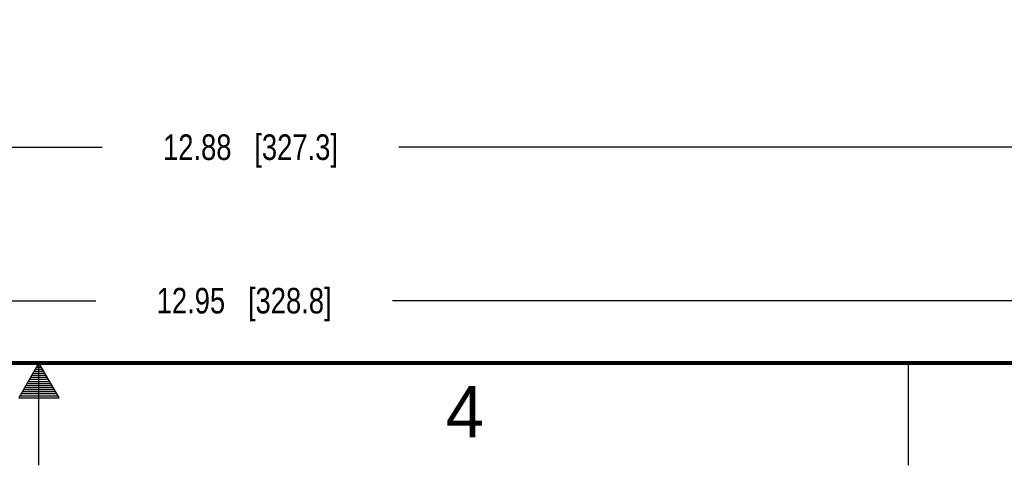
# Model space of a CAD drawing. Header units: inches. Extents: x 0 to 34, y 0 to 22.
# Tile 78 of 137: x 16.9 to 21.7, y 0 to 2.2. Entities that reach past the tile are written whole.
import ezdxf

# ---------------------------------------------------------------- set-up
doc = ezdxf.new("R2010")
doc.units = ezdxf.units.IN
doc.header["$LTSCALE"] = 1.87
doc.header["$MEASUREMENT"] = 0
doc.layers.get('0').update_dxf_attribs({"linetype": 'CONTINUOUS'})
doc.layers.add('DIMENSIONS', color=7, linetype='CONTINUOUS')
doc.styles.get("Standard").update_dxf_attribs({"font": 'txt', "width": 0.8})
doc.styles.add('TEXTSTYLE_2', font='txt')
doc.dimstyles.new('DIMSTYLE_2', dxfattribs={"dimtxt": 0.125, "dimasz": 0.18, "dimexe": 0.125, "dimexo": 0.0625, "dimgap": 0.0625, "dimtad": 0, "dimtih": 1, "dimtoh": 1, "dimzin": 4, "dimdsep": 46, "dimtxsty": 'STANDARD', "dimblk": '_FILLED', "dimblk1": '_FILLED', "dimblk2": '_FILLED', "dimcen": 0.09, "dimadec": 0, "dimazin": 0, "dimtp": 0.01, "dimtm": 0.01, "dimtfac": 1, "dimtofl": 0, "dimtmove": 0, "dimatfit": 3, "dimldrblk": '_FILLED', "dimfxl": 1, "dimtolj": 1, "dimtzin": 4, "dimarcsym": 0})

# ---------------------------------------------------------------- blocks, each defined once
blk = doc.blocks.new('_FILLED')
at = {"color": 0, "linetype": 'BYBLOCK'}
blk.add_solid([(0, 0), (-1, 0.174), (-1, -0.174)], dxfattribs=at)
blk = doc.blocks.new('*D16')
at = {"layer": 'DIMENSIONS', "color": 2, "linetype": 'CONTINUOUS'}
for p, q in [((11.5917, 3.1814), (11.5917, 1.4292)), ((24.4758, 3.0917), (24.4758, 1.4292)), ((11.5917, 1.5542), (17.3088, 1.5542)), ((24.4758, 1.5542), (18.7588, 1.5542))]:
    blk.add_line(p, q, dxfattribs=at)
at = {"layer": 'DIMENSIONS', "color": 2, "linetype": 'CONTINUOUS', "xscale": 0.18, "yscale": 0.18, "zscale": 0.18, "rotation": 180}
blk.add_blockref('_FILLED', (11.5917, 1.5542), dxfattribs=at)
at = {"layer": 'DIMENSIONS', "color": 2, "linetype": 'CONTINUOUS', "xscale": 0.18, "yscale": 0.18, "zscale": 0.18}
blk.add_blockref('_FILLED', (24.4758, 1.5542), dxfattribs=at)
at = {"layer": 'DIMENSIONS', "color": 2, "linetype": 'CONTINUOUS', "insert": (18.0338, 1.6167), "char_height": 0.125, "width": 1.325, "attachment_point": 2, "line_spacing_factor": 0.9}
blk.add_mtext('12.88{\\Ftxt.shx;\\W1.000000;\\H0.125000; }[327.3]', dxfattribs=at)
blk = doc.blocks.new('*D17')
at = {"layer": 'DIMENSIONS', "color": 2, "linetype": 'CONTINUOUS'}
for p, q in [((11.5297, 4.5652), (11.5297, 0.6792)), ((24.4758, 3.0917), (24.4758, 0.6792)), ((11.5297, 0.8042), (17.2778, 0.8042)), ((24.4758, 0.8042), (18.7278, 0.8042))]:
    blk.add_line(p, q, dxfattribs=at)
at = {"layer": 'DIMENSIONS', "color": 2, "linetype": 'CONTINUOUS', "xscale": 0.18, "yscale": 0.18, "zscale": 0.18, "rotation": 180}
blk.add_blockref('_FILLED', (11.5297, 0.8042), dxfattribs=at)
at = {"layer": 'DIMENSIONS', "color": 2, "linetype": 'CONTINUOUS', "xscale": 0.18, "yscale": 0.18, "zscale": 0.18}
blk.add_blockref('_FILLED', (24.4758, 0.8042), dxfattribs=at)
at = {"layer": 'DIMENSIONS', "color": 2, "linetype": 'CONTINUOUS', "insert": (18.0028, 0.8667), "char_height": 0.125, "width": 1.325, "attachment_point": 2, "line_spacing_factor": 0.9}
blk.add_mtext('12.95{\\Ftxt.shx;\\W1.000000;\\H0.125000; }[328.8]', dxfattribs=at)

msp = doc.modelspace()

# ---------------------------------------------------------------- linework, layer by layer
at = {"color": 2, "linetype": 'CONTINUOUS'}
for p, q in [((17, 0.5), (16.902, 0.3303)), ((16.9942, 0.49), (17.0058, 0.49)), ((17.098, 0.3303), (17, 0.5)), ((17, 0), (17, 0.5)), ((21.25, 0), (21.25, 0.5)), ((16.9654, 0.44), (17.0347, 0.44)), ((16.9712, 0.45), (17.0289, 0.45)), ((16.9769, 0.46), (17.0231, 0.46)), ((16.9827, 0.47), (17.0173, 0.47)), ((16.9885, 0.48), (17.0116, 0.48)), ((16.9365, 0.39), (17.0635, 0.39)), ((16.9423, 0.4), (17.0578, 0.4)), ((16.9481, 0.41), (17.052, 0.41)), ((16.9538, 0.42), (17.0462, 0.42)), ((16.9596, 0.43), (17.0404, 0.43)), ((16.9076, 0.34), (17.0924, 0.34)), ((16.9134, 0.35), (17.0866, 0.35)), ((16.9192, 0.36), (17.0808, 0.36)), ((16.925, 0.37), (17.0751, 0.37)), ((16.9307, 0.38), (17.0693, 0.38)), ((16.902, 0.3303), (17.098, 0.3303))]:
    msp.add_line(p, q, dxfattribs=at)
at = {"color": 7, "linetype": 'CONTINUOUS', "const_width": 0.02}
msp.add_lwpolyline([(0.5, 0.5), (33.5, 0.5)], dxfattribs=at)

# ---------------------------------------------------------------- texts
at = {"color": 2, "linetype": 'CONTINUOUS', "insert": (18.9884, 0.3869), "char_height": 0.25, "width": 0.25, "attachment_point": 1, "line_spacing_factor": 0.9, "style": 'TEXTSTYLE_2'}
msp.add_mtext('4', dxfattribs=at)

# ---------------------------------------------------------------- dimensions: what is measured, and where the dimension line sits
at = {"layer": 'DIMENSIONS', "color": 2, "linetype": 'CONTINUOUS'}
dim = msp.add_linear_dim(base=(24.4758, 0.8042), p1=(11.5297, 4.6277), p2=(24.4758, 3.1542), dimstyle='DIMSTYLE_2', dxfattribs=at)
dim.commit()
dim.dimension.update_dxf_attribs({"geometry": '*D17', "text_midpoint": (18.0028, 0.8042), "dimtype": 160})
dim = msp.add_linear_dim(base=(11.5917, 1.5542), p1=(24.4758, 3.1542), p2=(11.5917, 3.2439), angle=180, dimstyle='DIMSTYLE_2', dxfattribs=at)
dim.commit()
dim.dimension.update_dxf_attribs({"geometry": '*D16', "text_midpoint": (18.0338, 1.5542), "dimtype": 160})

doc.saveas('drawing.dxf')
